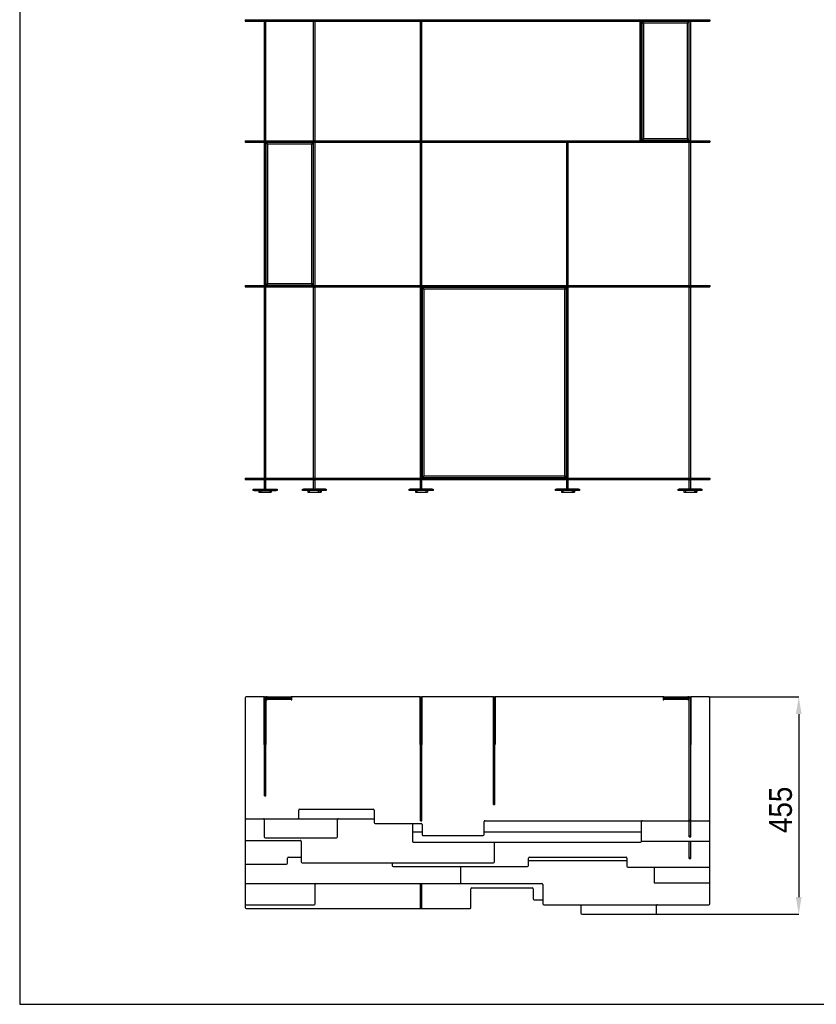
# Model space of a CAD drawing. Header units: millimetres. Extents: x 2576 to 14724, y 480 to 4785.
# Tile 1 of 7: x 8574 to 10241, y 480 to 2541. Entities that reach past the tile are written whole.
import ezdxf

# ---------------------------------------------------------------- set-up
doc = ezdxf.new("R2010")
doc.units = ezdxf.units.MM
doc.header["$LTSCALE"] = 18
doc.header["$PDSIZE"] = -1
doc.linetypes.add('SLD-Solido', pattern=[0])
doc.layers.add('QUOTE', color=1, linetype='SLD-Solido')
doc.layers.add('SCHIZZI', color=9, linetype='Continuous')
doc.styles.add('SLDTEXTSTYLE0', font='GOTHIC.TTF', dxfattribs={"width": 0.913})
doc.dimstyles.new('SLDDIMSTYLE0', dxfattribs={"dimtxt": 47.625, "dimasz": 36, "dimexe": 0, "dimexo": 0.0625, "dimgap": 11.90625, "dimtad": 1, "dimdec": 1, "dimrnd": 1e-09, "dimzin": 12, "dimdsep": 46, "dimtxsty": 'SLDTEXTSTYLE0', "dimsah": 1, "dimcen": 0.09, "dimadec": 0, "dimazin": 3, "dimtfac": 1, "dimtdec": 1, "dimtofl": 0, "dimtmove": 0, "dimatfit": 3, "dimfxl": 1, "dimfrac": 2, "dimtolj": 1, "dimtzin": 12, "dimarcsym": 0})

# ---------------------------------------------------------------- blocks, each defined once
blk = doc.blocks.new('_D')
at = {"layer": 'Defpoints', "color": 0, "transparency": 16777216}
for p in [(10016.3, 1123.7), (9904.4, 668.7), (10204.2, 668.7)]:
    blk.add_point(p, dxfattribs=at)
at = {"layer": 'QUOTE', "color": 0, "lineweight": -2, "transparency": 16777216}
for p, q in [((10016.4, 1123.7), (10204.2, 1123.7)), ((10204.2, 1087.7), (10204.2, 704.7)), ((9904.5, 668.7), (10204.2, 668.7))]:
    blk.add_line(p, q, dxfattribs=at)
at = {"layer": 'QUOTE', "color": 0, "transparency": 16777216}
for points in [[(10198.2, 1087.7), (10210.2, 1087.7), (10204.2, 1123.7)], [(10198.2, 704.7), (10210.2, 704.7), (10204.2, 668.7)]]:
    blk.add_solid(points, dxfattribs=at)
at = {"layer": 'QUOTE', "color": 0, "transparency": 16777216, "insert": (10142.3, 887.2), "char_height": 47.62, "attachment_point": 2, "rotation": 90, "style": 'SLDTEXTSTYLE0'}
blk.add_mtext('\\A1;455', dxfattribs=at)

msp = doc.modelspace()

# ---------------------------------------------------------------- linework, layer by layer
for p, q in [((9045.93, 2541), (9045.93, 2538)), ((9045.93, 2541), (9047.93, 2541)), ((9045.93, 2538), (9047.93, 2538)), ((9047.93, 2541), (9047.93, 2538)), ((9047.93, 2541), (9132.49, 2541)), ((9047.93, 2538), (9132.49, 2538)), ((9086.03, 2541), (9086.03, 2541.2)), ((9086.03, 2537.8), (9086.03, 2538)), ((9086.03, 2537.8), (9089.03, 2537.8)), ((9086.03, 2288), (9086.03, 2537.8)), ((9089.03, 2541), (9089.03, 2541.2)), ((9089.03, 2537.8), (9089.03, 2538)), ((9089.03, 2288), (9089.03, 2537.8)), ((9132.49, 2541), (9132.49, 2538)), ((9132.49, 2541), (9134.49, 2541)), ((9132.49, 2538), (9134.49, 2538)), ((9134.49, 2541), (9134.49, 2538)), ((9134.49, 2541), (9136.49, 2541)), ((9134.49, 2538), (9136.49, 2538)), ((9136.49, 2541), (9136.49, 2538)), ((9136.49, 2541), (9351.51, 2541)), ((9136.49, 2538), (9351.51, 2538)), ((9189.11, 2537.9), (9192.11, 2537.9)), ((9189.11, 2288), (9189.11, 2537.9)), ((9192.11, 2288), (9192.11, 2537.9)), ((9351.51, 2541), (9351.51, 2538)), ((9351.51, 2541), (9353.51, 2541)), ((9351.51, 2538), (9353.51, 2538)), ((9353.51, 2541), (9353.51, 2538)), ((9353.51, 2541), (9355.51, 2541)), ((9353.51, 2538), (9355.51, 2538)), ((9355.51, 2541), (9355.51, 2538)), ((9355.51, 2541), (9636.7, 2541)), ((9355.51, 2538), (9636.7, 2538)), ((9412.43, 2541), (9412.43, 2541.2)), ((9412.43, 2537.8), (9412.43, 2538)), ((9412.43, 2537.8), (9415.43, 2537.8)), ((9412.43, 2288), (9412.43, 2537.8)), ((9415.43, 2541), (9415.43, 2541.2)), ((9415.43, 2537.8), (9415.43, 2538)), ((9415.43, 2288), (9415.43, 2537.8)), ((9636.7, 2541), (9636.7, 2538)), ((9636.7, 2541), (9638.7, 2541)), ((9636.7, 2538), (9638.7, 2538)), ((9638.7, 2541), (9638.7, 2538)), ((9638.7, 2541), (9640.7, 2541)), ((9638.7, 2538), (9640.7, 2538)), ((9640.7, 2541), (9640.7, 2538)), ((9640.7, 2541), (9842.8, 2541)), ((9640.7, 2538), (9842.8, 2538)), ((9842.8, 2541), (9842.8, 2538)), ((9842.8, 2541), (9844.8, 2541)), ((9842.8, 2538), (9844.8, 2538)), ((9844.8, 2541), (9844.8, 2538)), ((9844.8, 2541), (9846.8, 2541)), ((9844.8, 2538), (9846.8, 2538)), ((9846.8, 2541), (9846.8, 2538)), ((9846.8, 2541), (10016.33, 2541)), ((9846.8, 2538), (10016.33, 2538)), ((9872.15, 2541), (9872.15, 2541.2)), ((9872.15, 2537.8), (9872.15, 2538)), ((9872.15, 2287.9), (9872.15, 2537.8)), ((9872.15, 2537.8), (9875.15, 2537.8)), ((9875.15, 2541), (9875.15, 2541.2)), ((9875.15, 2537.8), (9875.15, 2538)), ((9875.15, 2287.9), (9875.15, 2537.8)), ((9875.74, 2537.15), (9877.74, 2537.15)), ((9875.74, 2537.15), (9875.74, 2288.65)), ((9972.54, 2537.15), (9877.84, 2537.15)), ((9877.84, 2537.15), (9877.84, 2536.34)), ((9972.54, 2537.15), (9972.54, 2536.39)), ((9974.64, 2537.15), (9972.64, 2537.15)), ((9974.64, 2288.65), (9974.64, 2537.15)), ((9975.23, 2541), (9975.23, 2541.2)), ((9975.23, 2537.8), (9975.23, 2538)), ((9975.23, 2537.8), (9978.23, 2537.8)), ((9975.23, 2288), (9975.23, 2537.8)), ((9978.23, 2541), (9978.23, 2541.2)), ((9978.23, 2537.8), (9978.23, 2538)), ((9978.23, 2288), (9978.23, 2537.8)), ((10016.33, 2541), (10016.33, 2538)), ((10016.33, 2541), (10018.33, 2541)), ((10016.33, 2538), (10018.33, 2538)), ((10018.33, 2541), (10018.33, 2538)), ((9879.24, 2533.65), (9879.24, 2292.15)), ((9971.14, 2533.65), (9879.24, 2533.65)), ((9971.14, 2292.15), (9971.14, 2533.65)), ((9045.93, 2287.8), (9045.93, 2284.8)), ((9045.93, 2287.8), (9047.93, 2287.8)), ((9047.93, 2287.8), (9047.93, 2284.8)), ((9047.93, 2287.8), (9494.86, 2287.8)), ((9086.03, 2288), (9089.03, 2288)), ((9086.03, 2287.8), (9086.03, 2288)), ((9089.03, 2287.8), (9089.03, 2288)), ((9189.11, 2288), (9192.11, 2288)), ((9189.11, 2287.8), (9189.11, 2288)), ((9192.11, 2287.8), (9192.11, 2288)), ((9412.43, 2288), (9415.43, 2288)), ((9412.43, 2287.8), (9412.43, 2288)), ((9415.43, 2287.8), (9415.43, 2288)), ((9494.86, 2287.8), (9494.86, 2284.8)), ((9494.86, 2287.8), (9496.86, 2287.8)), ((9496.86, 2287.8), (9496.86, 2284.8)), ((9496.86, 2287.8), (9498.86, 2287.8)), ((9498.86, 2287.8), (9498.86, 2284.8)), ((9498.86, 2287.8), (9899.4, 2287.8)), ((9872.15, 2287.9), (9875.15, 2287.9)), ((9875.74, 2288.65), (9877.74, 2288.65)), ((9877.84, 2288.65), (9877.84, 2289.42)), ((9877.84, 2288.65), (9972.54, 2288.65)), ((9879.24, 2292.15), (9971.14, 2292.15)), ((9899.4, 2287.8), (9899.4, 2284.8)), ((9899.4, 2287.8), (9901.4, 2287.8)), ((9901.4, 2287.8), (9901.4, 2284.8)), ((9901.4, 2287.8), (9903.4, 2287.8)), ((9903.4, 2287.8), (9903.4, 2284.8)), ((9903.4, 2287.8), (10016.33, 2287.8)), ((9972.54, 2288.65), (9972.54, 2289.19)), ((9974.64, 2288.65), (9972.64, 2288.65)), ((9975.23, 2288), (9978.23, 2288)), ((9975.23, 2287.8), (9975.23, 2288)), ((9978.23, 2287.8), (9978.23, 2288)), ((10016.33, 2287.8), (10016.33, 2284.8)), ((10016.33, 2287.8), (10018.33, 2287.8)), ((10018.33, 2287.8), (10018.33, 2284.8)), ((9045.93, 2284.8), (9047.93, 2284.8)), ((9047.93, 2284.8), (9494.86, 2284.8)), ((9086.03, 2284.6), (9086.03, 2284.8)), ((9086.03, 2284.6), (9089.03, 2284.6)), ((9086.03, 1984.8), (9086.03, 2284.6)), ((9089.03, 2284.6), (9089.03, 2284.8)), ((9089.03, 1984.8), (9089.03, 2284.6)), ((9089.42, 2283.95), (9091.42, 2283.95)), ((9089.42, 2283.95), (9089.42, 1985.45)), ((9091.52, 2283.95), (9091.52, 2283.19)), ((9186.62, 2283.95), (9091.52, 2283.95)), ((9092.92, 2280.45), (9092.92, 1988.95)), ((9185.22, 2280.45), (9092.92, 2280.45)), ((9185.22, 1988.95), (9185.22, 2280.45)), ((9186.62, 2283.95), (9186.62, 2283.28)), ((9188.72, 2283.95), (9186.72, 2283.95)), ((9188.72, 1985.45), (9188.72, 2283.95)), ((9189.11, 2284.6), (9189.11, 2284.8)), ((9189.11, 2284.6), (9192.11, 2284.6)), ((9189.11, 1984.8), (9189.11, 2284.6)), ((9192.11, 2284.6), (9192.11, 2284.8)), ((9192.11, 1984.8), (9192.11, 2284.6)), ((9412.43, 2284.6), (9412.43, 2284.8)), ((9412.43, 2284.6), (9415.43, 2284.6)), ((9412.43, 1984.8), (9412.43, 2284.6)), ((9415.43, 2284.6), (9415.43, 2284.8)), ((9415.43, 1984.8), (9415.43, 2284.6)), ((9494.86, 2284.8), (9496.86, 2284.8)), ((9496.86, 2284.8), (9498.86, 2284.8)), ((9498.86, 2284.8), (9899.4, 2284.8)), ((9718.83, 2284.7), (9721.83, 2284.7)), ((9718.83, 1984.8), (9718.83, 2284.7)), ((9721.83, 1984.8), (9721.83, 2284.7)), ((9899.4, 2284.8), (9901.4, 2284.8)), ((9901.4, 2284.8), (9903.4, 2284.8)), ((9903.4, 2284.8), (10016.33, 2284.8)), ((9975.23, 2284.6), (9975.23, 2284.8)), ((9975.23, 2284.6), (9978.23, 2284.6)), ((9975.23, 1984.8), (9975.23, 2284.6)), ((9978.23, 2284.6), (9978.23, 2284.8)), ((9978.23, 1984.8), (9978.23, 2284.6)), ((10016.33, 2284.8), (10018.33, 2284.8)), ((9045.93, 1984.6), (9045.93, 1981.6)), ((9045.93, 1984.6), (9047.93, 1984.6)), ((9045.93, 1981.6), (9047.93, 1981.6)), ((9047.93, 1984.6), (9047.93, 1981.6)), ((9047.93, 1984.6), (9190.33, 1984.6)), ((9047.93, 1981.6), (9190.33, 1981.6)), ((9086.03, 1984.8), (9089.03, 1984.8)), ((9086.03, 1984.6), (9086.03, 1984.8)), ((9086.03, 1981.4), (9086.03, 1981.6)), ((9086.03, 1981.4), (9089.03, 1981.4)), ((9086.03, 1581.6), (9086.03, 1981.4)), ((9089.03, 1984.6), (9089.03, 1984.8)), ((9089.03, 1981.4), (9089.03, 1981.6)), ((9089.03, 1581.6), (9089.03, 1981.4)), ((9089.42, 1985.45), (9091.42, 1985.45)), ((9091.52, 1985.45), (9091.52, 1986.22)), ((9091.52, 1985.45), (9186.62, 1985.45)), ((9092.92, 1988.95), (9185.22, 1988.95)), ((9186.62, 1985.45), (9186.62, 1985.99)), ((9188.72, 1985.45), (9186.72, 1985.45)), ((9189.11, 1984.8), (9192.11, 1984.8)), ((9189.11, 1984.6), (9189.11, 1984.8)), ((9189.11, 1981.4), (9189.11, 1981.6)), ((9189.11, 1981.4), (9192.11, 1981.4)), ((9189.11, 1581.58), (9189.11, 1981.4)), ((9190.33, 1984.6), (9190.33, 1981.6)), ((9190.33, 1984.6), (9192.33, 1984.6)), ((9190.33, 1981.6), (9192.33, 1981.6)), ((9192.11, 1984.6), (9192.11, 1984.8)), ((9192.11, 1981.4), (9192.11, 1981.6)), ((9192.11, 1581.58), (9192.11, 1981.4)), ((9192.33, 1984.6), (9192.33, 1981.6)), ((9192.33, 1984.6), (9194.05, 1984.6)), ((9192.33, 1981.6), (9194.05, 1981.6)), ((9194.05, 1984.6), (9194.05, 1981.6)), ((9194.05, 1984.6), (9666.57, 1984.6)), ((9194.05, 1981.6), (9666.57, 1981.6)), ((9412.43, 1984.8), (9415.43, 1984.8)), ((9412.43, 1984.6), (9412.43, 1984.8)), ((9412.43, 1981.41), (9412.43, 1981.6)), ((9415.43, 1981.41), (9412.43, 1981.41)), ((9412.43, 1979.5), (9412.43, 1981.41)), ((9412.43, 1979.5), (9415.43, 1979.5)), ((9412.43, 1581.6), (9412.43, 1979.5)), ((9415.43, 1984.6), (9415.43, 1984.8)), ((9415.43, 1981.41), (9415.43, 1981.6)), ((9415.43, 1979.5), (9415.43, 1981.41)), ((9415.43, 1581.6), (9415.43, 1979.5)), ((9416.18, 1980.5), (9418.18, 1980.5)), ((9416.18, 1980.5), (9416.18, 1582.5)), ((9418.28, 1980.5), (9418.28, 1979.8)), ((9715.98, 1980.5), (9418.28, 1980.5)), ((9666.57, 1984.6), (9666.57, 1981.6)), ((9666.57, 1984.6), (9668.57, 1984.6)), ((9666.57, 1981.6), (9668.57, 1981.6)), ((9668.57, 1984.6), (9668.57, 1981.6)), ((9668.57, 1984.6), (9668.59, 1984.6)), ((9668.57, 1981.6), (9668.59, 1981.6)), ((9668.59, 1984.6), (9668.59, 1981.6)), ((9668.59, 1984.6), (9670.59, 1984.6)), ((9668.59, 1981.6), (9670.59, 1981.6)), ((9670.59, 1984.6), (9670.59, 1981.6)), ((9670.59, 1984.6), (10016.33, 1984.6)), ((9670.59, 1981.6), (10016.33, 1981.6)), ((9715.98, 1980.5), (9715.98, 1979.74)), ((9718.08, 1980.5), (9716.08, 1980.5)), ((9718.08, 1582.5), (9718.08, 1980.5)), ((9718.83, 1984.8), (9721.83, 1984.8)), ((9718.83, 1984.6), (9718.83, 1984.8)), ((9718.83, 1981.4), (9718.83, 1981.6)), ((9718.83, 1981.4), (9721.83, 1981.4)), ((9718.83, 1581.57), (9718.83, 1981.4)), ((9721.83, 1984.6), (9721.83, 1984.8)), ((9721.83, 1981.4), (9721.83, 1981.6)), ((9721.83, 1581.57), (9721.83, 1981.4)), ((9975.23, 1984.8), (9978.23, 1984.8)), ((9975.23, 1984.6), (9975.23, 1984.8)), ((9975.23, 1981.4), (9975.23, 1981.6)), ((9975.23, 1581.6), (9975.23, 1981.4)), ((9975.23, 1981.4), (9978.23, 1981.4)), ((9978.23, 1984.6), (9978.23, 1984.8)), ((9978.23, 1981.4), (9978.23, 1981.6)), ((9978.23, 1581.6), (9978.23, 1981.4)), ((10016.33, 1984.6), (10016.33, 1981.6)), ((10016.33, 1984.6), (10018.33, 1984.6)), ((10016.33, 1981.6), (10018.33, 1981.6)), ((10018.33, 1984.6), (10018.33, 1981.6)), ((9714.58, 1977), (9419.68, 1977)), ((9419.68, 1977), (9419.68, 1586)), ((9714.58, 1586), (9714.58, 1977)), ((9045.93, 1581.4), (9045.93, 1578.4)), ((9045.93, 1581.4), (9047.93, 1581.4)), ((9045.93, 1578.4), (9047.93, 1578.4)), ((9047.93, 1581.4), (9047.93, 1578.4)), ((9047.93, 1581.4), (9516.33, 1581.4)), ((9047.93, 1578.4), (9516.33, 1578.4)), ((9086.03, 1581.6), (9089.03, 1581.6)), ((9086.03, 1581.4), (9086.03, 1581.6)), ((9086.03, 1578.2), (9086.03, 1578.4)), ((9086.03, 1558.27), (9086.03, 1578.2)), ((9086.03, 1578.2), (9089.03, 1578.2)), ((9089.03, 1581.4), (9089.03, 1581.6)), ((9089.03, 1578.2), (9089.03, 1578.4)), ((9089.03, 1558.27), (9089.03, 1578.2)), ((9189.11, 1581.58), (9192.11, 1581.58)), ((9189.11, 1581.4), (9189.11, 1581.58)), ((9189.11, 1578.18), (9189.11, 1578.4)), ((9189.11, 1558.27), (9189.11, 1578.18)), ((9189.11, 1578.18), (9192.11, 1578.18)), ((9192.11, 1581.4), (9192.11, 1581.58)), ((9192.11, 1578.18), (9192.11, 1578.4)), ((9192.11, 1558.27), (9192.11, 1578.18)), ((9412.43, 1581.6), (9415.43, 1581.6)), ((9412.43, 1581.4), (9412.43, 1581.6)), ((9412.43, 1578.2), (9412.43, 1578.4)), ((9412.43, 1578.2), (9415.43, 1578.2)), ((9412.43, 1578.18), (9412.43, 1578.2)), ((9412.43, 1578.18), (9415.43, 1578.18)), ((9412.43, 1558.27), (9412.43, 1578.18)), ((9415.43, 1581.4), (9415.43, 1581.6)), ((9415.43, 1578.2), (9415.43, 1578.4)), ((9415.43, 1578.18), (9415.43, 1578.2)), ((9415.43, 1558.27), (9415.43, 1578.18)), ((9416.18, 1582.5), (9418.18, 1582.5)), ((9418.28, 1582.5), (9418.28, 1583.18)), ((9418.28, 1582.5), (9715.98, 1582.5)), ((9419.68, 1586), (9714.58, 1586)), ((9516.33, 1581.4), (9516.33, 1578.4)), ((9516.33, 1581.4), (9518.33, 1581.4)), ((9516.33, 1578.4), (9518.33, 1578.4)), ((9518.33, 1581.4), (9518.33, 1578.4)), ((9518.33, 1581.4), (9520.33, 1581.4)), ((9518.33, 1578.4), (9520.33, 1578.4)), ((9520.33, 1581.4), (9520.33, 1578.4)), ((9520.33, 1581.4), (9646.33, 1581.4)), ((9520.33, 1578.4), (9646.33, 1578.4)), ((9646.33, 1581.4), (9646.33, 1578.4)), ((9646.33, 1581.4), (9648.33, 1581.4)), ((9646.33, 1578.4), (9648.33, 1578.4)), ((9648.33, 1581.4), (9648.33, 1578.4)), ((9648.33, 1581.4), (9650.33, 1581.4)), ((9648.33, 1578.4), (9650.33, 1578.4)), ((9650.33, 1581.4), (9650.33, 1578.4)), ((9650.33, 1581.4), (9746.33, 1581.4)), ((9650.33, 1578.4), (9746.33, 1578.4)), ((9715.98, 1582.5), (9715.98, 1583.32)), ((9718.08, 1582.5), (9716.08, 1582.5)), ((9718.83, 1581.57), (9721.83, 1581.57)), ((9718.83, 1581.4), (9718.83, 1581.57)), ((9718.83, 1578.17), (9718.83, 1578.4)), ((9718.83, 1578.17), (9721.83, 1578.17)), ((9718.83, 1558.27), (9718.83, 1578.17)), ((9721.83, 1581.4), (9721.83, 1581.57)), ((9721.83, 1578.17), (9721.83, 1578.4)), ((9721.83, 1558.27), (9721.83, 1578.17)), ((9746.33, 1581.4), (9746.33, 1578.4)), ((9746.33, 1581.4), (9748.33, 1581.4)), ((9746.33, 1578.4), (9748.33, 1578.4)), ((9748.33, 1581.4), (9748.33, 1578.4)), ((9748.33, 1581.4), (9750.33, 1581.4)), ((9748.33, 1578.4), (9750.33, 1578.4)), ((9750.33, 1581.4), (9750.33, 1578.4)), ((9750.33, 1581.4), (9904.41, 1581.4)), ((9750.33, 1578.4), (9904.41, 1578.4)), ((9904.41, 1581.4), (9904.41, 1578.4)), ((9904.41, 1581.4), (9906.41, 1581.4)), ((9904.41, 1578.4), (9906.41, 1578.4)), ((9906.41, 1581.4), (9906.41, 1578.4)), ((9906.41, 1581.4), (9908.41, 1581.4)), ((9906.41, 1578.4), (9908.41, 1578.4)), ((9908.41, 1581.4), (9908.41, 1578.4)), ((9908.41, 1581.4), (10016.33, 1581.4)), ((9908.41, 1578.4), (10016.33, 1578.4)), ((9975.23, 1581.6), (9978.23, 1581.6)), ((9975.23, 1581.4), (9975.23, 1581.6)), ((9975.23, 1578.2), (9975.23, 1578.4)), ((9975.23, 1578.2), (9978.23, 1578.2)), ((9975.23, 1578.18), (9975.23, 1578.2)), ((9975.23, 1578.18), (9978.23, 1578.18)), ((9975.23, 1558.27), (9975.23, 1578.18)), ((9978.23, 1581.4), (9978.23, 1581.6)), ((9978.23, 1578.2), (9978.23, 1578.4)), ((9978.23, 1578.18), (9978.23, 1578.2)), ((9978.23, 1558.27), (9978.23, 1578.18)), ((10016.33, 1581.4), (10016.33, 1578.4)), ((10016.33, 1581.4), (10018.33, 1581.4)), ((10016.33, 1578.4), (10018.33, 1578.4)), ((10018.33, 1581.4), (10018.33, 1578.4)), ((9062.53, 1555.27), (9062.53, 1558.27)), ((9062.53, 1558.27), (9064.53, 1558.27)), ((9064.53, 1555.27), (9062.53, 1555.27)), ((9064.53, 1558.27), (9064.53, 1555.27)), ((9064.53, 1558.27), (9110.53, 1558.27)), ((9064.53, 1555.27), (9110.53, 1555.27)), ((9074.76, 1555.27), (9074.76, 1552.27)), ((9074.76, 1552.27), (9075.37, 1552.27)), ((9075.37, 1555.27), (9075.37, 1552.27)), ((9075.37, 1552.27), (9078.37, 1552.27)), ((9078.37, 1555.27), (9078.37, 1552.27)), ((9078.37, 1552.27), (9097.37, 1552.27)), ((9086.03, 1558.27), (9089.03, 1558.27)), ((9097.37, 1555.27), (9097.37, 1552.27)), ((9097.37, 1552.27), (9100.37, 1552.27)), ((9100.37, 1555.27), (9100.37, 1552.27)), ((9110.53, 1555.27), (9110.53, 1558.27)), ((9110.53, 1558.27), (9112.53, 1558.27)), ((9112.53, 1555.27), (9110.53, 1555.27)), ((9112.53, 1558.27), (9112.53, 1555.27)), ((9165.61, 1555.27), (9165.61, 1558.27)), ((9165.61, 1558.27), (9167.61, 1558.27)), ((9167.61, 1555.27), (9165.61, 1555.27)), ((9167.61, 1558.27), (9167.61, 1555.27)), ((9189.11, 1558.27), (9167.61, 1558.27)), ((9213.61, 1555.27), (9167.61, 1555.27)), ((9176.92, 1555.27), (9176.92, 1552.27)), ((9176.92, 1552.27), (9179.92, 1552.27)), ((9179.92, 1555.27), (9179.92, 1552.27)), ((9179.92, 1552.27), (9198.92, 1552.27)), ((9189.11, 1558.27), (9192.11, 1558.27)), ((9213.61, 1558.27), (9192.11, 1558.27)), ((9198.92, 1555.27), (9198.92, 1552.27)), ((9198.92, 1552.27), (9201.92, 1552.27)), ((9201.92, 1555.27), (9201.92, 1552.27)), ((9201.92, 1552.27), (9202, 1552.27)), ((9202, 1555.27), (9202, 1552.27)), ((9202, 1552.27), (9205, 1552.27)), ((9205, 1555.27), (9205, 1552.27)), ((9213.61, 1555.27), (9213.61, 1558.27)), ((9213.61, 1558.27), (9215.61, 1558.27)), ((9215.61, 1555.27), (9213.61, 1555.27)), ((9215.61, 1558.27), (9215.61, 1555.27)), ((9388.93, 1555.27), (9388.93, 1558.27)), ((9388.93, 1558.27), (9390.93, 1558.27)), ((9390.93, 1555.27), (9388.93, 1555.27)), ((9390.93, 1558.27), (9390.93, 1555.27)), ((9436.93, 1558.27), (9390.93, 1558.27)), ((9436.93, 1555.27), (9390.93, 1555.27)), ((9402.09, 1555.27), (9402.09, 1552.27)), ((9402.09, 1552.27), (9405.09, 1552.27)), ((9405.09, 1555.27), (9405.09, 1552.27)), ((9405.09, 1552.27), (9424.09, 1552.27)), ((9424.09, 1555.27), (9424.09, 1552.27)), ((9424.09, 1552.27), (9427.09, 1552.27)), ((9427.09, 1555.27), (9427.09, 1552.27)), ((9427.09, 1552.27), (9427.2, 1552.27)), ((9427.2, 1555.27), (9427.2, 1552.27)), ((9436.93, 1555.27), (9436.93, 1558.27)), ((9436.93, 1558.27), (9438.93, 1558.27)), ((9438.93, 1555.27), (9436.93, 1555.27)), ((9438.93, 1558.27), (9438.93, 1555.27)), ((9695.33, 1555.27), (9695.33, 1558.27)), ((9695.33, 1558.27), (9697.33, 1558.27)), ((9697.33, 1555.27), (9695.33, 1555.27)), ((9697.33, 1558.27), (9697.33, 1555.27)), ((9743.33, 1558.27), (9697.33, 1558.27)), ((9743.33, 1555.27), (9697.33, 1555.27)), ((9707.81, 1555.27), (9707.81, 1552.27)), ((9707.81, 1552.27), (9710.81, 1552.27)), ((9710.81, 1555.27), (9710.81, 1552.27)), ((9710.81, 1552.27), (9729.81, 1552.27)), ((9729.81, 1555.27), (9729.81, 1552.27)), ((9729.81, 1552.27), (9732.81, 1552.27)), ((9732.81, 1555.27), (9732.81, 1552.27)), ((9732.81, 1552.27), (9735.25, 1552.27)), ((9735.25, 1555.27), (9735.25, 1552.27)), ((9743.33, 1555.27), (9743.33, 1558.27)), ((9743.33, 1558.27), (9745.33, 1558.27)), ((9745.33, 1555.27), (9743.33, 1555.27)), ((9745.33, 1558.27), (9745.33, 1555.27)), ((9951.73, 1555.27), (9951.73, 1558.27)), ((9951.73, 1558.27), (9953.73, 1558.27)), ((9953.73, 1555.27), (9951.73, 1555.27)), ((9953.73, 1558.27), (9953.73, 1555.27)), ((9999.73, 1558.27), (9953.73, 1558.27)), ((9999.73, 1555.27), (9953.73, 1555.27)), ((9964.08, 1555.27), (9964.08, 1552.27)), ((9964.08, 1552.27), (9967.08, 1552.27)), ((9967.08, 1555.27), (9967.08, 1552.27)), ((9967.08, 1552.27), (9986.08, 1552.27)), ((9986.08, 1555.27), (9986.08, 1552.27)), ((9986.08, 1552.27), (9989.08, 1552.27)), ((9989.08, 1555.27), (9989.08, 1552.27)), ((9989.08, 1552.27), (9990.85, 1552.27)), ((9990.85, 1555.27), (9990.85, 1552.27)), ((9999.73, 1555.27), (9999.73, 1558.27)), ((9999.73, 1558.27), (10001.73, 1558.27)), ((10001.73, 1555.27), (9999.73, 1555.27)), ((10001.73, 1558.27), (10001.73, 1555.27)), ((9045.93, 1121.67), (9045.93, 870.68)), ((9085.83, 1123.67), (9047.93, 1123.67)), ((9085.95, 1123.67), (9085.83, 1123.67)), ((9085.83, 1023.67), (9085.83, 1123.67)), ((9086.03, 1123.67), (9085.95, 1123.67)), ((9085.95, 1023.67), (9085.95, 1123.67)), ((9086.03, 1123.67), (9089.03, 1123.67)), ((9086.03, 1121.67), (9086.03, 1123.67)), ((9086.03, 1121.67), (9089.03, 1121.67)), ((9086.03, 918.58), (9086.03, 1121.67)), ((9089.11, 1123.67), (9089.03, 1123.67)), ((9089.03, 1121.67), (9089.03, 1123.67)), ((9089.03, 918.58), (9089.03, 1121.67)), ((9089.11, 1123.67), (9089.11, 1023.67)), ((9089.23, 1123.67), (9089.11, 1123.67)), ((9089.23, 1123.67), (9089.23, 1023.67)), ((9090.73, 1123.67), (9089.23, 1123.67)), ((9092.23, 1123.67), (9090.73, 1123.67)), ((9090.73, 1123.67), (9090.73, 1117.67)), ((9090.73, 1117.67), (9092.23, 1117.67)), ((9092.23, 1120.67), (9092.23, 1123.67)), ((9092.23, 1123.67), (9094.23, 1123.67)), ((9094.23, 1120.67), (9092.23, 1120.67)), ((9092.23, 1120.67), (9092.23, 1119.17)), ((9092.23, 1119.17), (9142.23, 1119.17)), ((9092.23, 1117.67), (9092.23, 1119.17)), ((9094.23, 1123.67), (9094.23, 1120.67)), ((9094.23, 1123.67), (9140.23, 1123.67)), ((9094.23, 1120.67), (9140.23, 1120.67)), ((9140.23, 1120.67), (9140.23, 1123.67)), ((9140.23, 1123.67), (9142.23, 1123.67)), ((9142.23, 1120.67), (9140.23, 1120.67)), ((9143.73, 1123.67), (9142.23, 1123.67)), ((9142.23, 1123.67), (9142.23, 1120.67)), ((9142.23, 1119.17), (9142.23, 1120.67)), ((9142.23, 1119.17), (9142.23, 1117.67)), ((9142.23, 1117.67), (9143.73, 1117.67)), ((9143.73, 1117.67), (9143.73, 1123.67)), ((9412.23, 1123.67), (9143.73, 1123.67)), ((9412.35, 1123.67), (9412.23, 1123.67)), ((9412.23, 1023.67), (9412.23, 1123.67)), ((9412.35, 1123.67), (9412.43, 1123.67)), ((9412.35, 1023.67), (9412.35, 1123.67)), ((9412.43, 1123.67), (9415.43, 1123.67)), ((9412.43, 1121.67), (9412.43, 1123.67)), ((9412.43, 1121.67), (9415.43, 1121.67)), ((9412.43, 865.86), (9412.43, 1121.67)), ((9415.51, 1123.67), (9415.43, 1123.67)), ((9415.43, 1121.67), (9415.43, 1123.67)), ((9415.43, 865.86), (9415.43, 1121.67)), ((9415.51, 1123.67), (9415.51, 1023.67)), ((9415.63, 1123.67), (9415.51, 1123.67)), ((9415.63, 1123.67), (9415.63, 1023.67)), ((9565.43, 1123.67), (9415.63, 1123.67)), ((9565.55, 1123.67), (9565.43, 1123.67)), ((9565.43, 1023.67), (9565.43, 1123.67)), ((9565.63, 1123.67), (9565.55, 1123.67)), ((9565.55, 1023.67), (9565.55, 1123.67)), ((9565.63, 1123.67), (9568.63, 1123.67)), ((9565.63, 1121.67), (9565.63, 1123.67)), ((9565.63, 1121.67), (9568.63, 1121.67)), ((9565.63, 900.03), (9565.63, 1121.67)), ((9568.83, 1123.67), (9568.63, 1123.67)), ((9568.63, 1121.67), (9568.63, 1123.67)), ((9568.63, 900.03), (9568.63, 1121.67)), ((9568.83, 1123.67), (9568.83, 1023.67)), ((9920.53, 1123.67), (9568.83, 1123.67)), ((9922.03, 1123.67), (9920.53, 1123.67)), ((9920.53, 1123.67), (9920.53, 1117.67)), ((9920.53, 1117.67), (9922.03, 1117.67)), ((9922.03, 1120.67), (9922.03, 1123.67)), ((9922.03, 1123.67), (9924.03, 1123.67)), ((9924.03, 1120.67), (9922.03, 1120.67)), ((9922.03, 1120.67), (9922.03, 1119.17)), ((9922.03, 1119.17), (9972.03, 1119.17)), ((9922.03, 1117.67), (9922.03, 1119.17)), ((9924.03, 1123.67), (9924.03, 1120.67)), ((9924.03, 1123.67), (9970.03, 1123.67)), ((9924.03, 1120.67), (9970.03, 1120.67)), ((9970.03, 1120.67), (9970.03, 1123.67)), ((9970.03, 1123.67), (9972.03, 1123.67)), ((9972.03, 1120.67), (9970.03, 1120.67)), ((9973.53, 1123.67), (9972.03, 1123.67)), ((9972.03, 1123.67), (9972.03, 1120.67)), ((9972.03, 1119.17), (9972.03, 1120.67)), ((9972.03, 1119.17), (9972.03, 1117.67)), ((9972.03, 1117.67), (9973.53, 1117.67)), ((9975.03, 1123.67), (9973.53, 1123.67)), ((9973.53, 1117.67), (9973.53, 1123.67)), ((9975.15, 1123.67), (9975.03, 1123.67)), ((9975.03, 1023.67), (9975.03, 1123.67)), ((9975.15, 1123.67), (9975.23, 1123.67)), ((9975.15, 1023.67), (9975.15, 1123.67)), ((9975.23, 1121.67), (9975.23, 1123.67)), ((9975.23, 1123.67), (9978.23, 1123.67)), ((9975.23, 1121.67), (9978.23, 1121.67)), ((9975.23, 866.47), (9975.23, 1121.67)), ((9978.23, 1123.67), (9978.31, 1123.67)), ((9978.23, 1121.67), (9978.23, 1123.67)), ((9978.23, 866.47), (9978.23, 1121.67)), ((9978.31, 1123.67), (9978.31, 1023.67)), ((9978.43, 1123.67), (9978.31, 1123.67)), ((9978.43, 1123.67), (9978.43, 1023.67)), ((10016.33, 1123.67), (9978.43, 1123.67)), ((10018.32, 866.48), (10018.33, 1121.67)), ((10018.33, 866.37), (10018.33, 1121.67)), ((9086.03, 1109.77), (9085.95, 1109.77)), ((9089.11, 1109.77), (9089.03, 1109.77)), ((9412.35, 1109.77), (9412.43, 1109.77)), ((9975.15, 1109.77), (9975.23, 1109.77)), ((9978.23, 1109.77), (9978.31, 1109.77)), ((9085.95, 1089.57), (9086.03, 1089.57)), ((9089.03, 1089.57), (9089.11, 1089.57)), ((9412.43, 1089.57), (9412.35, 1089.57)), ((9415.43, 1083.17), (9415.46, 1023.67)), ((9975.23, 1089.57), (9975.15, 1089.57)), ((9978.31, 1089.57), (9978.23, 1089.57)), ((9086.03, 1023.67), (9085.83, 1023.67)), ((9089.23, 1023.67), (9089.03, 1023.67)), ((9412.43, 1023.67), (9412.23, 1023.67)), ((9415.63, 1023.67), (9415.43, 1023.67)), ((9565.63, 1023.67), (9565.43, 1023.67)), ((9568.83, 1023.67), (9568.63, 1023.67)), ((9975.23, 1023.67), (9975.03, 1023.67)), ((9978.43, 1023.67), (9978.23, 1023.67)), ((9086.03, 918.58), (9089.03, 918.58)), ((9086.03, 916.58), (9086.03, 918.58)), ((9086.03, 916.58), (9089.03, 916.58)), ((9089.03, 916.58), (9089.03, 918.58)), ((9157.84, 870.75), (9157.84, 886.67)), ((9159.84, 888.67), (9313.93, 888.67)), ((9315.93, 886.67), (9315.93, 860.67)), ((9565.63, 900.03), (9568.63, 900.03)), ((9565.63, 898.03), (9565.63, 900.03)), ((9565.63, 898.03), (9568.63, 898.03)), ((9568.63, 898.03), (9568.63, 900.03)), ((9045.93, 870.67), (9045.93, 825.27)), ((9047.93, 868.68), (9155.84, 868.75)), ((9047.93, 868.67), (9315.93, 868.67)), ((9085.93, 866.67), (9085.93, 830.67)), ((9239.13, 830.67), (9239.13, 866.67)), ((9412.43, 865.86), (9415.43, 865.86)), ((9412.43, 863.86), (9412.43, 865.86)), ((9415.43, 863.86), (9415.43, 865.86)), ((9975.23, 866.47), (9978.23, 866.47)), ((9975.23, 864.47), (9975.23, 866.47)), ((9978.23, 864.47), (9978.23, 866.47)), ((10018.33, 823.47), (10018.33, 866.37)), ((9317.93, 858.67), (9413.93, 858.67)), ((9395.67, 858.67), (9395.67, 843.47)), ((9412.43, 863.86), (9415.43, 863.86)), ((9415.93, 856.67), (9415.93, 835.67)), ((9545.93, 835.67), (9546.05, 862.48)), ((9548.05, 864.48), (9975.23, 864.48)), ((9875.13, 821.67), (9875.13, 862.53)), ((9875.13, 843.47), (9875.13, 862.48)), ((9875.13, 846.43), (9875.15, 846.43)), ((9875.15, 846.43), (9875.15, 862.71)), ((9877.12, 864.37), (9975.23, 864.37)), ((9975.23, 864.47), (9978.23, 864.47)), ((9975.23, 864.47), (9978.23, 864.47)), ((9975.23, 864.47), (9975.23, 864.47)), ((9975.23, 864.41), (9975.23, 864.47)), ((9975.23, 864.41), (9978.23, 864.41)), ((9975.23, 864.41), (9978.23, 864.41)), ((9975.23, 864.41), (9975.23, 864.41)), ((9975.23, 864.37), (9975.23, 864.41)), ((9975.23, 864.37), (9978.23, 864.37)), ((9975.23, 832.68), (9975.23, 864.37)), ((9978.23, 864.48), (10016.32, 864.48)), ((9978.23, 864.47), (9978.23, 864.47)), ((9978.23, 864.41), (9978.23, 864.47)), ((9978.23, 864.41), (9978.23, 864.41)), ((9978.23, 864.37), (9978.23, 864.41)), ((9978.23, 864.37), (10016.33, 864.37)), ((9978.23, 832.68), (9978.23, 864.37)), ((9045.93, 825.27), (9045.93, 775.67)), ((9087.93, 828.67), (9237.13, 828.67)), ((9395.67, 843.42), (9395.67, 821.67)), ((9397.67, 841.47), (9415.93, 841.47)), ((9417.93, 833.67), (9543.93, 833.67)), ((9545.95, 841.47), (9873.13, 841.47)), ((9975.23, 832.68), (9978.23, 832.68)), ((9975.23, 830.68), (9975.23, 832.68)), ((9975.23, 830.68), (9978.23, 830.68)), ((9978.23, 830.68), (9978.23, 832.68)), ((9047.93, 823.27), (9160.85, 823.27)), ((9162.85, 821.27), (9162.85, 778.08)), ((9397.67, 819.67), (9873.13, 819.67)), ((9567.35, 819.47), (9567.36, 819.67)), ((9567.39, 778.08), (9567.35, 819.47)), ((9875.11, 821.43), (9875.15, 821.43)), ((9875.12, 821.47), (10016.33, 821.47)), ((9875.15, 821.43), (9875.15, 821.47)), ((9975.23, 787.33), (9975.23, 821.47)), ((9978.23, 787.33), (9978.23, 821.47)), ((10018.33, 769.07), (10018.33, 823.47)), ((9134.49, 775.67), (9134.49, 786.2)), ((9136.49, 788.2), (9162.85, 788.2)), ((9638.7, 770.67), (9638.7, 786.2)), ((9640.7, 788.2), (9842.8, 788.2)), ((9844.8, 786.2), (9844.8, 769.07)), ((9975.23, 787.33), (9978.23, 787.33)), ((9975.23, 785.33), (9975.23, 787.33)), ((9975.23, 785.33), (9978.23, 785.33)), ((9978.23, 785.33), (9978.23, 787.33)), ((9045.93, 775.67), (9045.93, 734.98)), ((9047.93, 773.67), (9132.49, 773.67)), ((9164.85, 776.08), (9565.39, 776.08)), ((9353.51, 776.08), (9353.51, 770.67)), ((9355.51, 768.67), (9636.7, 768.67)), ((9412.43, 768.64), (9412.43, 768.67)), ((9412.43, 768.64), (9415.43, 768.64)), ((9415.43, 768.64), (9415.43, 768.67)), ((9496.86, 734.98), (9496.86, 768.67)), ((9638.7, 781.27), (9844.8, 781.27)), ((9846.8, 767.07), (10016.33, 767.07)), ((9901.4, 767.07), (9901.4, 736.08)), ((10018.33, 736.08), (10018.33, 769.07)), ((9045.93, 734.98), (9045.93, 690.67)), ((9047.93, 732.98), (9494.86, 732.98)), ((9192.33, 690.67), (9192.05, 730.97)), ((9194.05, 732.97), (9666.57, 732.97)), ((9412.43, 682.79), (9412.43, 732.97)), ((9415.43, 682.79), (9415.43, 732.97)), ((9518.33, 682.84), (9518.33, 721.67)), ((9520.33, 723.67), (9646.33, 723.67)), ((9648.33, 721.67), (9648.33, 700.67)), ((9668.57, 730.97), (9668.59, 690.67)), ((9903.4, 734.08), (10016.33, 734.08)), ((10018.33, 690.67), (10018.33, 736.08)), ((9045.93, 690.67), (9045.93, 682.84)), ((9047.93, 688.67), (9190.33, 688.67)), ((9047.93, 680.84), (9412.43, 680.84)), ((9412.43, 682.79), (9415.43, 682.79)), ((9412.43, 680.76), (9412.43, 682.79)), ((9412.43, 680.76), (9415.43, 680.76)), ((9415.43, 680.76), (9415.43, 682.79)), ((9415.43, 680.84), (9516.33, 680.84)), ((9650.33, 698.67), (9668.58, 698.67)), ((9670.59, 688.67), (10016.33, 688.67)), ((9748.33, 688.67), (9748.33, 670.67)), ((9906.41, 670.67), (9906.41, 686.67)), ((9908.41, 688.67), (10016.33, 688.67)), ((9750.33, 668.67), (9904.41, 668.67))]:
    msp.add_line(p, q)
at = {"flags": 128}
for points in [[(9971.14, 2292.15), (9971.14, 2292.15)], [(9185.22, 1988.95), (9185.22, 1988.95)], [(9419.68, 1977), (9419.68, 1977)], [(10018.19, 865.65), (10018.29, 865.98), (10018.33, 866.37)]]:
    msp.add_lwpolyline(points, dxfattribs=at)
for centre, start, end in [((9047.93, 1121.67), 90, 180), ((10016.33, 1121.67), 0, 90), ((10016.33, 1121.67), 359.99966, 90), ((9159.84, 886.67), 90, 180), ((9313.93, 886.67), 0, 90), ((9047.93, 870.68), 180, 270.04167), ((9047.93, 870.67), 180, 270), ((9083.93, 866.67), 360, 90), ((9155.84, 870.75), 270.04167, 0), ((9241.13, 866.67), 90, 180), ((10016.32, 866.48), 270, 359.99966), ((9317.93, 860.67), 180, 270), ((9413.93, 856.67), 360, 90), ((9548.05, 862.48), 90.02139, 180), ((9877.13, 862.48), 90, 180), ((9877.12, 862.37), 90, 175.17412), ((10016.33, 866.37), 270, 316.91176), ((9047.93, 825.27), 180, 270), ((9087.93, 830.67), 180, 270), ((9237.13, 830.67), 270, 0), ((9397.67, 843.47), 180, 270), ((9417.93, 835.67), 180, 270), ((9543.93, 835.67), 270, 0), ((9873.13, 843.47), 270, 0), ((9160.85, 821.27), 360, 90), ((9397.67, 821.67), 180, 270), ((9873.13, 821.67), 270, 0), ((10016.33, 823.47), 270, 0), ((9136.49, 786.2), 90, 180), ((9640.7, 786.2), 90, 180), ((9842.8, 786.2), 0, 90), ((9047.93, 775.67), 180, 270), ((9132.49, 775.67), 270, 0), ((9164.85, 778.08), 180, 270), ((9355.51, 770.67), 180, 270), ((9565.39, 778.08), 270, 360), ((9636.7, 770.67), 270, 0), ((9846.8, 769.07), 180, 270), ((10016.33, 769.07), 270, 0), ((9047.93, 734.98), 180, 270), ((9194.05, 730.97), 90, 180), ((9494.86, 734.98), 270, 0), ((9520.33, 721.67), 90, 180), ((9646.33, 721.67), 0, 90), ((9666.57, 730.97), 0, 90), ((9903.4, 736.08), 180, 270), ((10016.33, 736.08), 270, 0), ((9047.93, 690.67), 180, 270), ((9047.93, 682.84), 180, 270), ((9190.33, 690.67), 270, 360), ((9516.33, 682.84), 270, 0), ((9650.33, 700.67), 180, 270), ((9670.59, 690.67), 180, 270), ((9908.41, 686.67), 90, 180), ((10016.33, 690.67), 270, 0), ((10016.33, 690.67), 270, 0), ((9750.33, 670.67), 180, 270), ((9904.41, 670.67), 270, 0)]:
    msp.add_arc(centre, 2, start, end)
for points, knots in [([(9875.74, 2537.15), (9875.78, 2536.89), (9875.88, 2536.33), (9876.64, 2535.4), (9877.78, 2534.47), (9878.76, 2533.92), (9879.24, 2533.65)], [0, 0, 0, 0, 0.230675, 0.4863738, 0.74763, 1, 1, 1, 1]), ([(9877.74, 2537.15), (9877.76, 2536.89), (9877.8, 2536.31), (9878.12, 2535.41), (9878.6, 2534.5), (9879.03, 2533.93), (9879.24, 2533.65)], [0, 0, 0, 0, 0.2306288, 0.4926068, 0.7569794, 1, 1, 1, 1]), ([(9879.24, 2533.65), (9879.13, 2534.06), (9878.93, 2534.87), (9878.62, 2535.95), (9878.31, 2536.74), (9878.05, 2537.11), (9877.89, 2537.14), (9877.84, 2537.15)], [0, 0, 0, 0, 0.2215713, 0.443159, 0.6647466, 0.8863341, 1, 1, 1, 1]), ([(9972.54, 2537.15), (9972.45, 2537.13), (9972.26, 2537.06), (9971.97, 2536.53), (9971.66, 2535.64), (9971.38, 2534.62), (9971.21, 2533.94), (9971.14, 2533.65)], [0, 0, 0, 0, 0.1820234, 0.4035367, 0.6250653, 0.8465939, 1, 1, 1, 1]), ([(9879.24, 2533.65), (9879.11, 2533.87), (9878.86, 2534.28), (9878.61, 2534.67), (9878.49, 2534.77), (9878.49, 2534.77)], [0, 0, 0, 0, 0.52398791, 0.99228786, 1, 1, 1, 1]), ([(9971.75, 2534.6), (9971.65, 2534.46), (9971.44, 2534.18), (9971.24, 2533.83), (9971.14, 2533.65)], [0, 0, 0, 0, 0.4987333, 1, 1, 1, 1]), ([(9879.24, 2292.15), (9878.77, 2291.86), (9877.83, 2291.26), (9876.66, 2290.37), (9875.88, 2289.5), (9875.78, 2288.93), (9875.74, 2288.65)], [0, 0, 0, 0, 0.25467874, 0.50957053, 0.76446349, 1, 1, 1, 1]), ([(9879.24, 2292.15), (9878.95, 2291.73), (9878.37, 2290.86), (9877.82, 2289.69), (9877.76, 2288.95), (9877.74, 2288.65)], [0, 0, 0, 0, 0.3613678, 0.7479884, 1, 1, 1, 1]), ([(9878.75, 2291.38), (9878.79, 2291.45), (9878.96, 2291.67), (9879.12, 2291.95), (9879.24, 2292.15)], [0, 0, 0, 0, 0.2871429, 1, 1, 1, 1]), ([(9971.14, 2292.15), (9971.25, 2291.95), (9971.45, 2291.62), (9971.65, 2291.36), (9971.72, 2291.25)], [0, 0, 0, 0, 0.5949867, 1, 1, 1, 1]), ([(9974.64, 2288.65), (9974.59, 2288.91), (9974.48, 2289.41), (9973.72, 2290.28), (9972.61, 2291.23), (9971.64, 2291.84), (9971.14, 2292.15)], [0, 0, 0, 0, 0.235743, 0.4736528, 0.7273475, 1, 1, 1, 1]), ([(9972.64, 2288.65), (9972.59, 2289.01), (9972.48, 2289.84), (9971.88, 2291.05), (9971.35, 2291.84), (9971.14, 2292.15)], [0, 0, 0, 0, 0.3200809, 0.7306339, 1, 1, 1, 1]), ([(9092.92, 2280.45), (9092.81, 2280.86), (9092.61, 2281.67), (9092.3, 2282.75), (9091.99, 2283.54), (9091.73, 2283.91), (9091.57, 2283.94), (9091.52, 2283.95)], [0, 0, 0, 0, 0.2215713, 0.443159, 0.6647466, 0.8863341, 1, 1, 1, 1]), ([(9092.92, 2280.45), (9092.79, 2280.68), (9092.59, 2281.02), (9092.39, 2281.28), (9092.32, 2281.36)], [0, 0, 0, 0, 0.6617691, 1, 1, 1, 1]), ([(9185.22, 2280.45), (9185.64, 2280.72), (9186.54, 2281.28), (9187.68, 2282.21), (9188.54, 2283.14), (9188.66, 2283.69), (9188.72, 2283.95)], [0, 0, 0, 0, 0.230675, 0.4863738, 0.74763, 1, 1, 1, 1]), ([(9186.62, 2283.95), (9186.53, 2283.93), (9186.34, 2283.86), (9186.05, 2283.33), (9185.74, 2282.44), (9185.46, 2281.42), (9185.29, 2280.74), (9185.22, 2280.45)], [0, 0, 0, 0, 0.1820234, 0.4035367, 0.6250653, 0.8465939, 1, 1, 1, 1]), ([(9185.22, 2280.45), (9185.4, 2280.72), (9185.79, 2281.29), (9186.27, 2282.2), (9186.63, 2283.11), (9186.69, 2283.68), (9186.72, 2283.95)], [0, 0, 0, 0, 0.2306288, 0.4926068, 0.7569794, 1, 1, 1, 1]), ([(9185.8, 2281.35), (9185.7, 2281.23), (9185.51, 2280.96), (9185.32, 2280.63), (9185.22, 2280.45)], [0, 0, 0, 0, 0.4688944, 1, 1, 1, 1]), ([(9092.92, 1988.95), (9092.45, 1988.66), (9091.51, 1988.06), (9090.34, 1987.17), (9089.56, 1986.3), (9089.46, 1985.73), (9089.42, 1985.45)], [0, 0, 0, 0, 0.2546787, 0.5095705, 0.7644635, 1, 1, 1, 1]), ([(9092.92, 1988.95), (9092.63, 1988.53), (9092.05, 1987.66), (9091.5, 1986.49), (9091.44, 1985.75), (9091.42, 1985.45)], [0, 0, 0, 0, 0.3613678, 0.7479884, 1, 1, 1, 1]), ([(9092.43, 1988.18), (9092.47, 1988.25), (9092.64, 1988.47), (9092.8, 1988.75), (9092.92, 1988.95)], [0, 0, 0, 0, 0.2871429, 1, 1, 1, 1]), ([(9185.22, 1988.95), (9185.33, 1988.75), (9185.53, 1988.42), (9185.73, 1988.16), (9185.8, 1988.05)], [0, 0, 0, 0, 0.5949867, 1, 1, 1, 1]), ([(9186.72, 1985.45), (9186.67, 1985.81), (9186.56, 1986.64), (9185.96, 1987.85), (9185.43, 1988.64), (9185.22, 1988.95)], [0, 0, 0, 0, 0.3200809, 0.7306339, 1, 1, 1, 1]), ([(9188.72, 1985.45), (9188.67, 1985.71), (9188.56, 1986.21), (9187.8, 1987.08), (9186.69, 1988.03), (9185.72, 1988.64), (9185.22, 1988.95)], [0, 0, 0, 0, 0.235743, 0.4736528, 0.7273475, 1, 1, 1, 1]), ([(9416.18, 1980.5), (9416.23, 1980.25), (9416.33, 1979.75), (9417.09, 1978.88), (9418.2, 1977.93), (9419.17, 1977.32), (9419.68, 1977)], [0, 0, 0, 0, 0.23574303, 0.47365275, 0.72734754, 1, 1, 1, 1]), ([(9418.18, 1980.5), (9418.19, 1980.33), (9418.21, 1979.97), (9418.38, 1979.37), (9418.66, 1978.69), (9419.09, 1977.87), (9419.46, 1977.32), (9419.68, 1977)], [0, 0, 0, 0, 0.15803, 0.3203257, 0.5228834, 0.7312895, 1, 1, 1, 1]), ([(9714.58, 1977), (9715.04, 1977.3), (9715.98, 1977.9), (9717.15, 1978.79), (9717.93, 1979.66), (9718.03, 1980.23), (9718.08, 1980.5)], [0, 0, 0, 0, 0.25467874, 0.50957053, 0.76446349, 1, 1, 1, 1]), ([(9714.58, 1977), (9714.72, 1977.21), (9715, 1977.63), (9715.4, 1978.28), (9715.74, 1978.94), (9716.01, 1979.69), (9716.05, 1980.21), (9716.08, 1980.5)], [0, 0, 0, 0, 0.1785442, 0.3615883, 0.5523478, 0.7486192, 1, 1, 1, 1]), ([(9419.68, 1977), (9419.56, 1977.2), (9419.36, 1977.54), (9419.17, 1977.8), (9419.09, 1977.91)], [0, 0, 0, 0, 0.5949867, 1, 1, 1, 1]), ([(9715.15, 1977.89), (9715.08, 1977.79), (9714.89, 1977.54), (9714.69, 1977.2), (9714.58, 1977)], [0, 0, 0, 0, 0.393841, 1, 1, 1, 1]), ([(9419.68, 1586), (9419.25, 1585.74), (9418.36, 1585.18), (9417.21, 1584.25), (9416.36, 1583.32), (9416.24, 1582.77), (9416.18, 1582.5)], [0, 0, 0, 0, 0.23067498, 0.48637382, 0.74763002, 1, 1, 1, 1]), ([(9419.68, 1586), (9419.49, 1585.74), (9419.1, 1585.16), (9418.63, 1584.26), (9418.26, 1583.35), (9418.2, 1582.78), (9418.18, 1582.5)], [0, 0, 0, 0, 0.2306288, 0.4926068, 0.7569794, 1, 1, 1, 1]), ([(9418.28, 1582.5), (9418.36, 1582.53), (9418.55, 1582.59), (9418.84, 1583.13), (9419.15, 1584.02), (9419.43, 1585.04), (9419.61, 1585.72), (9419.68, 1586)], [0, 0, 0, 0, 0.1820234, 0.4035367, 0.6250653, 0.8465939, 1, 1, 1, 1]), ([(9419.1, 1585.11), (9419.19, 1585.23), (9419.38, 1585.5), (9419.57, 1585.83), (9419.68, 1586)], [0, 0, 0, 0, 0.4688944, 1, 1, 1, 1]), ([(9716.08, 1582.5), (9716.06, 1582.77), (9716.01, 1583.34), (9715.69, 1584.25), (9715.22, 1585.16), (9714.78, 1585.73), (9714.58, 1586)], [0, 0, 0, 0, 0.2306288, 0.4926068, 0.7569794, 1, 1, 1, 1]), ([(9718.08, 1582.5), (9718.03, 1582.77), (9717.93, 1583.33), (9717.18, 1584.26), (9716.03, 1585.19), (9715.06, 1585.74), (9714.58, 1586)], [0, 0, 0, 0, 0.230675, 0.4863738, 0.74763, 1, 1, 1, 1]), ([(9714.58, 1586), (9714.71, 1585.79), (9714.96, 1585.38), (9715.2, 1584.99), (9715.32, 1584.89), (9715.33, 1584.89)], [0, 0, 0, 0, 0.5239879, 0.9922879, 1, 1, 1, 1]), ([(9714.58, 1586), (9714.68, 1585.6), (9714.89, 1584.79), (9715.2, 1583.71), (9715.51, 1582.92), (9715.77, 1582.55), (9715.92, 1582.52), (9715.98, 1582.5)], [0, 0, 0, 0, 0.2215713, 0.443159, 0.6647466, 0.8863341, 1, 1, 1, 1])]:
    msp.add_open_spline(points, degree=3, knots=knots)
for points in [[(9971.14, 2533.65), (9971.33, 2533.95), (9971.73, 2534.53), (9972.22, 2535.4), (9972.57, 2536.28), (9972.61, 2536.86), (9972.64, 2537.15)], [(9971.14, 2533.65), (9971.6, 2533.95), (9972.51, 2534.53), (9973.67, 2535.4), (9974.48, 2536.28), (9974.58, 2536.86), (9974.64, 2537.15)], [(9877.84, 2288.65), (9877.95, 2288.71), (9878.19, 2288.81), (9878.54, 2289.62), (9878.89, 2290.78), (9879.12, 2291.7), (9879.24, 2292.15)], [(9971.14, 2292.15), (9971.25, 2291.7), (9971.49, 2290.78), (9971.84, 2289.62), (9972.19, 2288.81), (9972.42, 2288.71), (9972.54, 2288.65)], [(9089.42, 2283.95), (9089.47, 2283.66), (9089.57, 2283.08), (9090.38, 2282.2), (9091.54, 2281.33), (9092.46, 2280.75), (9092.92, 2280.45)], [(9091.42, 2283.95), (9091.44, 2283.66), (9091.48, 2283.08), (9091.83, 2282.2), (9092.33, 2281.33), (9092.72, 2280.75), (9092.92, 2280.45)], [(9091.52, 1985.45), (9091.63, 1985.51), (9091.87, 1985.61), (9092.22, 1986.42), (9092.57, 1987.58), (9092.8, 1988.5), (9092.92, 1988.95)], [(9185.22, 1988.95), (9185.33, 1988.5), (9185.57, 1987.58), (9185.92, 1986.42), (9186.27, 1985.61), (9186.5, 1985.51), (9186.62, 1985.45)], [(9419.68, 1977), (9419.56, 1977.46), (9419.33, 1978.38), (9418.98, 1979.54), (9418.63, 1980.35), (9418.39, 1980.45), (9418.28, 1980.5)], [(9715.98, 1980.5), (9715.86, 1980.45), (9715.63, 1980.35), (9715.28, 1979.54), (9714.93, 1978.38), (9714.69, 1977.46), (9714.58, 1977)]]:
    msp.add_open_spline(points, degree=3)
at = {"layer": 'SCHIZZI', "color": 7, "true_color": 0xffffff}
for p, q in [((8574.05, 4785.15), (8574.05, 480.15)), ((8574.05, 480.15), (14724.05, 480.15))]:
    msp.add_line(p, q, dxfattribs=at)

# ---------------------------------------------------------------- dimensions: what is measured, and where the dimension line sits
at = {"layer": 'QUOTE'}
dim = msp.add_linear_dim(base=(10204.22, 668.67), p1=(10016.33, 1123.67), p2=(9904.41, 668.67), angle=90, dimstyle='SLDDIMSTYLE0', dxfattribs=at)
dim.commit()
dim.dimension.update_dxf_attribs({"geometry": '_D', "text_midpoint": (10204.22, 887.21), "dimtype": 160})

doc.saveas('drawing.dxf')
